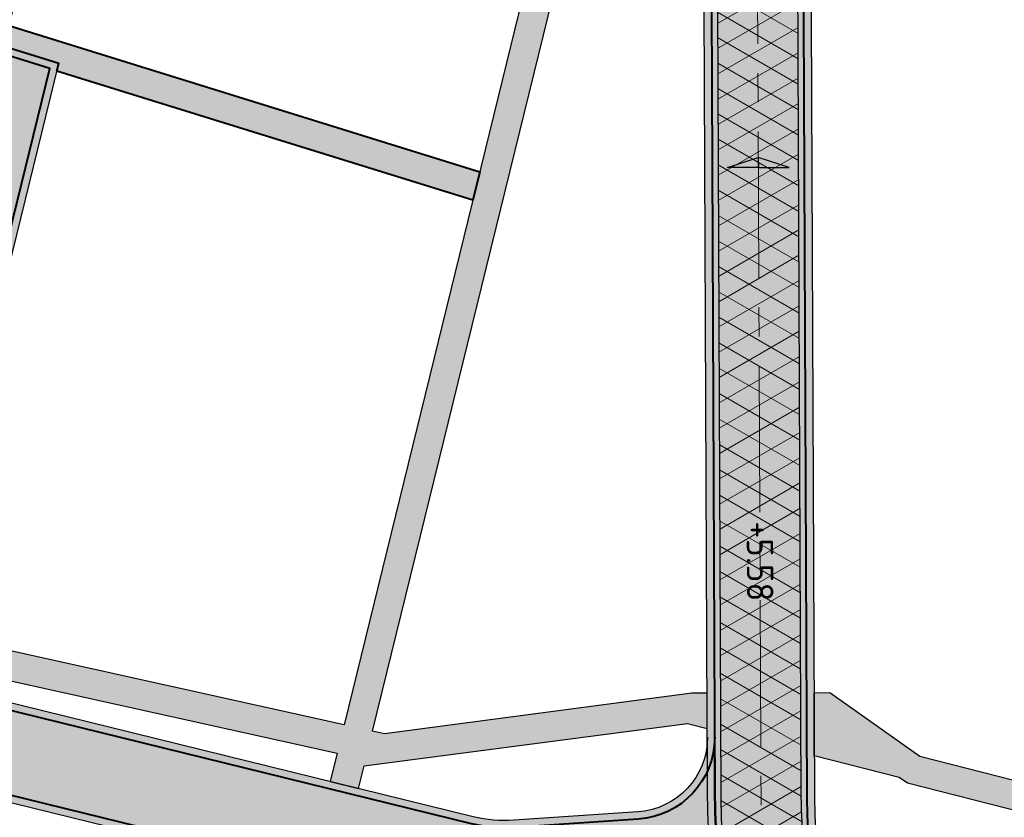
# Model space of a CAD drawing. Header units: metres. Extents: x 207669 to 209690, y 476021 to 477293.
# Tile 33 of 49: x 208615 to 208682, y 477004 to 477058. Entities that reach past the tile are written whole.
import ezdxf

# ---------------------------------------------------------------- set-up
doc = ezdxf.new("R2010")
doc.units = ezdxf.units.M
doc.linetypes.add('AM-AS', pattern=[16, 10, -2, 2, -2])
doc.layers.get('0').update_dxf_attribs({"linetype": 'CONTINUOUS'})
for name, color, linetype, lineweight, true_color in [('N-WE-AM-AS_WEG-G', 7, 'AM-AS', 18, 0xd60000), ('N-WE-VH-FUNDERING_GRANULAAT-G', 7, 'CONTINUOUS', 40, 0x99004c), ('N-WE-VH-FUNDERING_ZANDBED-BREED-G', 7, 'CONTINUOUS', 30, 0xa57c00), ('N-WE-VH-FUNDERING_ZANDBED_BREED-A', 7, 'CONTINUOUS', 40, 0xa57c00), ('N-WE-VH-FUNDERING_ZANDBED_SMAL-A', 7, 'CONTINUOUS', 40, 0xa4de1b), ('N-WE-VH-FUNDERING_ZANDBED_SMAL-G', 7, 'CONTINUOUS', 30, 0x931077), ('N-WE-VH-FUNDERING_ZANDBED_VOETPAD-A', 220, 'CONTINUOUS', 40, 0xff00bf), ('T-WE-AL-HOOGTELABEL_WEG_ASFALT', 7, 'CONTINUOUS', 18, 0x0b05c2)]:
    doc.layers.add(name, color=color, linetype=linetype, lineweight=lineweight, true_color=true_color)
for name, color, linetype, lineweight in [('T-WE-VH-KANTVERHARDING_BOUWWEG-G', 60, 'CONTINUOUS', 25), ('T-WE-VH-VERHARDING_ASFALT_BOUWWEG-100MM-A', 252, 'CONTINUOUS', 18), ('T-WE-VH-VERKANTING-S', 7, 'CONTINUOUS', 25)]:
    doc.layers.add(name, color=color, linetype=linetype, lineweight=lineweight)
doc.styles.add('NLCS-ISO-M200-T18', font='NLCS-ISO.ttf', dxfattribs={"height": 0.36})

# ---------------------------------------------------------------- blocks, each defined once
blk = doc.blocks.new('A$C2E540381')
h = blk.add_hatch(color=256)
h.dxf.hatch_style = 1
h.paths.add_polyline_path([(0, 0), (7.001237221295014, 0), (-2.91038304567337e-11, 1.869999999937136)])
at = {"flags": 128}
blk.add_lwpolyline([(0, 0), (7.001237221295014, 0), (-2.91038304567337e-11, 1.869999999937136)], close=True, dxfattribs=at)

msp = doc.modelspace()

# ---------------------------------------------------------------- hatches: boundary and pattern name
at = {"layer": 'N-WE-VH-FUNDERING_ZANDBED_BREED-A', "transparency": 33554559}
h = msp.add_hatch(color=256, dxfattribs=at)
h.dxf.hatch_style = 1
edge = h.paths.add_edge_path()
edge.add_line((208241.9750321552, 477040.1824859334), (208245.8237401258, 477067.533486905))
edge.add_arc((208259.3603786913, 477065.6286729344), 13.66999999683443, 168.2771260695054, 171.9901901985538, ccw=False)
edge.add_line((208245.9755106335, 477068.4061190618), (208256.889665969, 477121.0028293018))
edge.add_arc((208267.5623113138, 477118.7881868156), 10.89999999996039, 83.0200956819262, 168.277126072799, ccw=False)
edge.add_line((208268.8868925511, 477129.6074051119), (208301.0209906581, 477125.6732739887))
edge.add_arc((208303.0017864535, 477141.8524719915), 16.29999999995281, 263.020095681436, 272.1922448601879)
edge.add_line((208303.6253031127, 477125.5644019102), (208323.1085325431, 477126.3102311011))
edge.add_arc((208327.0753225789, 477022.6861288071), 103.6999999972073, 79.60489942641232, 92.19224486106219, ccw=False)
edge.add_line((208345.7864360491, 477124.684090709), (208385.9372846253, 477117.3185799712))
edge.add_arc((208396.0957772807, 477172.6945226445), 56.29999999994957, 259.6048994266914, 280.4526706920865)
edge.add_line((208406.3099058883, 477117.328815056), (208472.9579505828, 477129.6243627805))
edge.add_arc((208479.9790301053, 477091.5665850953), 38.69999999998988, 83.79289849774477, 100.4526706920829, ccw=False)
edge.add_line((208484.1633737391, 477130.0397090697), (208516.4420448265, 477126.5290752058))
edge.add_arc((208512.2577011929, 477088.0559512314), 38.69999999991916, 68.52347740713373, 83.7928984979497, ccw=False)
edge.add_line((208526.426543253, 477124.0689199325), (208559.4899959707, 477111.0605272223))
edge.add_arc((208570.9495504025, 477140.1872951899), 31.30000000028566, 248.5234774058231, 254.7176447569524)
edge.add_line((208562.6996218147, 477109.9941059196), (208662.1324072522, 477082.8252841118))
edge.add_arc((208659.7865809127, 477074.2400002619), 8.899999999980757, 0.2433118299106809, 74.71764475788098, ccw=False)
edge.add_line((208668.6865006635, 477074.2777948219), (208668.9800311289, 477005.1567999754))
edge.add_arc((208700.329748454, 477005.2899302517), 31.35000000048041, 180.2433118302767, 192.4963701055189)
edge.add_line((208669.7224388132, 476998.5064874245), (208676.3070943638, 476968.7961181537))
edge.add_arc((208667.617937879, 476966.8703560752), 8.899999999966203, -32.01709219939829, 12.496370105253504, ccw=False)
edge.add_line((208675.1641586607, 476962.1518232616), (208653.7455270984, 476928.0862087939))
edge.add_arc((208657.0946910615, 476925.9920261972), 3.949999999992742, 147.9828684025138, 172.6542173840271)
edge.add_line((208653.1771103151, 476926.4970619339), (208652.0004171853, 476917.3694101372))
edge.add_line((208652.0004171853, 476917.3694101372), (208650.872547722, 476917.6148983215))
edge.add_line((208650.872547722, 476917.6148983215), (208650.0316690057, 476911.0921712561))
edge.add_arc((208614.4263148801, 476915.6822428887), 35.89999999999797, 344.68426677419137, 352.6542173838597, ccw=False)
edge.add_line((208649.0513236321, 476906.1996921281), (208648.784278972, 476905.2248173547))
edge.add_arc((208642.0771049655, 476906.8621749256), 6.904138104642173, 346.2812560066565, 425.1013838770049)
edge.add_line((208644.9838431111, 476913.1246022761), (208636.7342816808, 476916.9525641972))
edge.add_arc((208638.8809382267, 476921.5787792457), 5.100000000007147, 245.1077545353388, 352.6542173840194)
edge.add_line((208643.9390804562, 476920.9267077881), (208644.8384038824, 476927.902792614))
edge.add_arc((208655.6489431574, 476926.509149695), 10.90000000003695, 147.9829078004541, 172.6542173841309, ccw=False)
edge.add_line((208646.4069424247, 476932.2880269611), (208667.3954210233, 476965.8543281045))
edge.add_arc((208661.3754021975, 476969.6185509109), 7.099999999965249, 327.9829077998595, 372.4963701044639)
edge.add_line((208668.307201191, 476971.1548330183), (208662.5953778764, 476996.9269297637))
edge.add_arc((208700.3297484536, 477005.2899302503), 38.64999999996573, 180.2433118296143, 192.4963701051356, ccw=False)
edge.add_line((208661.6800969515, 477005.1257999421), (208661.4047594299, 477069.9626930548))
edge.add_arc((208654.3048234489, 477069.9325423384), 7.099999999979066, 0.2433118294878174, 74.71764475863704)
edge.add_line((208656.1762130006, 477076.7814766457), (208560.7491594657, 477102.8557800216))
edge.add_arc((208570.9495504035, 477140.1872951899), 38.70000000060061, 248.5234774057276, 254.7176447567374, ccw=False)
edge.add_line((208556.7807083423, 477104.1743264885), (208523.7172556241, 477117.1827191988))
edge.add_arc((208512.2577011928, 477088.0559512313), 31.2999999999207, 68.52347740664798, 83.79289849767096)
edge.add_line((208515.6419377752, 477119.1724571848), (208483.3632666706, 477122.6830910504))
edge.add_arc((208479.9790300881, 477091.5665850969), 31.29999999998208, 83.79289849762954, 100.4526706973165)
edge.add_line((208474.3004825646, 477122.3471649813), (208407.6524378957, 477110.0516172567))
edge.add_arc((208396.0957772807, 477172.6945226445), 63.69999999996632, 259.6048994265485, 280.45267069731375, ccw=False)
edge.add_line((208384.6020653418, 477110.0400368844), (208344.4512167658, 477117.4055476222))
edge.add_arc((208327.075322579, 477022.6861288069), 96.29999999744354, 79.60489942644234, 92.19224486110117)
edge.add_line((208323.391601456, 477118.9156471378), (208303.9083720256, 477118.1698179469))
edge.add_arc((208303.0017864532, 477141.8524719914), 23.6999999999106, 263.0200956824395, 272.19224486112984, ccw=False)
edge.add_line((208300.1217336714, 477118.328116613), (208271.2269552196, 477121.8656625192))
edge.add_arc((208270.3641545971, 477114.8182817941), 7.099999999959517, 83.02009568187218, 168.277126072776)
edge.add_line((208263.4122479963, 477116.2608470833), (208253.1773396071, 477066.9375147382))
edge.add_arc((208260.1292462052, 477065.4949494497), 7.099999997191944, 168.2771260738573, 171.990190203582)
edge.add_line((208253.0985122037, 477066.4842822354), (208249.2747523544, 477039.3105761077))
edge.add_arc((208236.5006018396, 477041.1080962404), 12.90000000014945, 333.0134099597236, 351.99019020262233, ccw=False)
edge.add_line((208247.9959563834, 477035.2543090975), (208245.8669725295, 477031.0735243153))
edge.add_arc((208250.4116475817, 477028.759236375), 5.100000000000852, 153.0134099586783, 270.7537906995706)
edge.add_line((208250.478741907, 477023.6596777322), (208270.3607634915, 477023.9212632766))
edge.add_arc((208270.5041611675, 477013.0222065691), 10.90000000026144, 80.38126543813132, 90.7537907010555, ccw=False)
edge.add_line((208272.3254545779, 477023.7689684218), (208311.8324407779, 477017.0735736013))
edge.add_arc((208310.0111473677, 477006.3268117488), 10.89999999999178, 60.82544130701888, 80.38126543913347, ccw=False)
edge.add_arc((208314.664659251, 477008.9756539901), 6.89999999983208, 84.51170172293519, 162.4537752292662)
edge.add_line((208308.0856883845, 477011.0558324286), (208306.0620032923, 477004.6555328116))
edge.add_line((208306.0620032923, 477004.6555328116), (208303.1128296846, 477005.5880201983))
edge.add_line((208303.1128296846, 477005.5880201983), (208300.8939163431, 477008.9876274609))
edge.add_line((208300.8939163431, 477008.9876274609), (208271.0324954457, 477014.0483527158))
edge.add_arc((208270.2053943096, 477009.1679425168), 4.949999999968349, 80.38126543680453, 90.75379070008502)
edge.add_line((208270.1402733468, 477014.1175141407), (208240.911711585, 477013.7329572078))
edge.add_line((208240.911711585, 477013.7329572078), (208230.2707394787, 476986.870125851))
edge.add_line((208230.2707394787, 476986.870125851), (208236.71988237, 476935.1364977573))
edge.add_line((208236.71988237, 476935.1364977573), (208233.545691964, 476934.7407067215))
edge.add_line((208233.545691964, 476934.7407067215), (208235.013786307, 476922.9667892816))
edge.add_arc((208240.07459609, 476923.5978236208), 5.099999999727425, 187.1075491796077, 227.9120102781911)
edge.add_line((208236.6562136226, 476919.8130301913), (208236.0784737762, 476920.334830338))
edge.add_arc((208231.4536420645, 476915.2141925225), 6.899999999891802, 47.9124431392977, 119.0235292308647)
edge.add_line((208228.1059776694, 476921.2476942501), (208223.462697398, 476918.6713886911))
edge.add_line((208223.462697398, 476918.6713886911), (208220.9835072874, 476923.1418432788))
edge.add_line((208220.9835072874, 476923.1418432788), (208224.159716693, 476923.5378860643))
edge.add_line((208224.159716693, 476923.5378860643), (208216.1485905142, 476987.7860310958))
edge.add_line((208216.1485905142, 476987.7860310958), (208218.1332218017, 476988.0334955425))
edge.add_line((208218.1332218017, 476988.0334955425), (208226.8722757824, 477010.0622321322))
edge.add_arc((208223.2471205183, 477011.5003730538), 3.899999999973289, 338.3612011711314, 450.7537906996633)
edge.add_line((208223.195813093, 477015.4000355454), (208214.7347579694, 477015.2887143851))
edge.add_line((208214.7347579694, 477015.2887143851), (208214.9448896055, 477013.6034871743))
edge.add_line((208214.9448896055, 477013.6034871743), (208144.0328260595, 477006.6798350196))
edge.add_line((208144.0328260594, 477006.6798350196), (208147.3023794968, 476980.4584600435))
edge.add_line((208147.3023794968, 476980.4584600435), (208120.0993705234, 476965.3649788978))
edge.add_arc((208121.8459780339, 476962.2170649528), 3.600000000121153, 119.0235292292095, 143.6478475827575)
edge.add_line((208118.9465773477, 476964.3509524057), (208125.8960127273, 476951.8259721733))
edge.add_line((208125.8960127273, 476951.8259721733), (208131.8078459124, 476929.2730775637))
edge.add_line((208131.8078459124, 476929.2730775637), (208156.8072840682, 476884.2165439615))
edge.add_arc((208156.226054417, 476889.2833153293), 5.100000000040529, 276.5440236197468, 292.7367420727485)
edge.add_line((208158.1971919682, 476884.5796341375), (208172.2290204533, 476890.4598506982))
edge.add_line((208172.2290204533, 476890.4598506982), (208176.3876962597, 476892.5520118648))
edge.add_arc((208179.7353606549, 476886.518510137), 6.90000000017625, 119.0235292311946, 209.0235292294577)
edge.add_line((208173.701858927, 476883.1708457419), (208175.9469894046, 476879.1244429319))
edge.add_arc((208171.4874446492, 476876.6500822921), 5.10000000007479, 29.02352922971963, 112.73674207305)
edge.add_line((208169.5163070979, 476881.3537634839), (208151.2823648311, 476873.7125975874))
edge.add_arc((208163.3990633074, 476844.798792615), 31.34999999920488, 112.736742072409, 119.0336792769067)
edge.add_line((208148.1841668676, 476872.2091816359), (208147.5467331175, 476871.8553563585))
edge.add_arc((208148.5659127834, 476870.0192537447), 2.099999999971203, 119.0336792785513, 209.0341220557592)
edge.add_line((208146.7298180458, 476869.0000598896), (208149.0977255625, 476864.7342349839))
edge.add_line((208149.0977255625, 476864.7342349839), (208143.7969218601, 476861.9210094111))
edge.add_line((208143.7969218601, 476861.9210094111), (208140.9984681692, 476866.9624704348))
edge.add_arc((208140.036704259, 476866.4286069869), 1.099999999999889, 29.03412205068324, 119.0336792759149)
edge.add_line((208139.5028482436, 476867.3903750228), (208138.1913531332, 476866.6623932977))
edge.add_line((208138.1913531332, 476866.6623932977), (208133.9933035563, 476874.2253873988))
edge.add_line((208133.9933035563, 476874.2253873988), (208136.865735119, 476875.8198101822))
edge.add_arc((208135.807804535, 476875.518508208), 1.100000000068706, 15.89712057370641, 29.03367929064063)
edge.add_line((208136.7695725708, 476876.0523642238), (208134.2495170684, 476880.5923689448))
edge.add_line((208134.2495170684, 476880.5923689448), (208138.8834903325, 476883.164584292))
edge.add_line((208138.8834903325, 476883.164584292), (208141.4015109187, 476878.6282455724))
edge.add_arc((208142.3632789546, 476879.1621015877), 1.100000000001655, 209.0336792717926, 222.3946059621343)
edge.add_line((208141.550908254, 476878.4204454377), (208145.1115993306, 476880.3969057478))
edge.add_arc((208140.584110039, 476882.7446367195), 5.100000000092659, 332.5909890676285, 389.0235292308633)
edge.add_line((208145.0436547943, 476885.2189973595), (208123.3056370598, 476924.3974669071))
edge.add_arc((208132.8368209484, 476929.6858063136), 10.89999999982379, 194.688571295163, 209.0235292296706, ccw=False)
edge.add_line((208122.2930509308, 476926.921947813), (208116.891581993, 476947.5278674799))
edge.add_arc((208111.9582584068, 476946.2346859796), 5.099999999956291, 14.68857129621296, 29.02352922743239)
edge.add_line((208116.4178031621, 476948.7090466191), (208111.7465460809, 476957.1280618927))
edge.add_arc((208121.2777299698, 476962.4164012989), 10.89999999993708, 119.0235292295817, 209.0235292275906, ccw=False)
edge.add_line((208115.9893905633, 476971.9475851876), (208135.975976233, 476983.037062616))
edge.add_arc((208133.5016155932, 476987.4966073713), 5.100000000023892, 299.0235292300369, 373.7005849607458)
edge.add_line((208138.4565037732, 476988.7045325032), (208134.9854861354, 477002.9425873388))
edge.add_arc((208145.5753451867, 477005.5242312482), 10.90000000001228, 95.57654574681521, 193.7005849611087, ccw=False)
edge.add_line((208144.5161323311, 477016.3726444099), (208213.8136298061, 477023.1386846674))
edge.add_arc((208214.8728426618, 477012.2902715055), 10.90000000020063, 90.75379069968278, 95.57654574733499, ccw=False)
edge.add_line((208214.7294449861, 477023.1893282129), (208230.7079117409, 477023.399555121))
edge.add_arc((208230.6408174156, 477028.4991137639), 5.100000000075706, 270.7537906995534, 333.0134099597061)
edge.add_line((208235.1854924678, 477026.1848258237), (208241.4248524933, 477038.4373478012))
edge.add_arc((208236.4791767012, 477040.9558376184), 5.54999999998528, 333.0134099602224, 351.9901902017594)
h = msp.add_hatch(color=256, dxfattribs=at)
h.dxf.hatch_style = 1
edge = h.paths.add_edge_path()
edge.add_arc((208565.4997262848, 477096.2707904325), 5.100000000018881, 74.71764475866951, 162.7451414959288, ccw=False)
edge.add_line((208566.84396385, 477101.1904474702), (208560.7491594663, 477102.8557800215))
edge.add_arc((208570.9495504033, 477140.1872951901), 38.70000000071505, 248.523477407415, 254.7176447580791, ccw=False)
edge.add_line((208556.7807083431, 477104.1743264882), (208551.3653928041, 477106.3049131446))
edge.add_arc((208549.4981810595, 477101.5590180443), 5.100000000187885, -17.254858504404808, 68.52347740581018, ccw=False)
edge.add_line((208554.3686545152, 477100.0462430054), (208535.415611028, 477039.0257390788))
edge.add_arc((208545.825054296, 477035.7925532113), 10.90000000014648, 162.7451414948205, 252.7451414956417)
edge.add_line((208542.5918684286, 477025.3831099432), (208589.7432329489, 477010.7378381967))
edge.add_line((208589.7432329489, 477010.7378381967), (208612.7541966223, 477005.0865571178))
edge.add_line((208612.7541966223, 477005.0865571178), (208644.0982036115, 476997.3887572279))
edge.add_arc((208647.8427079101, 477012.6356811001), 15.70000000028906, 256.2017699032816, 273.846495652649)
edge.add_line((208648.8959203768, 476996.971047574), (208658.0116441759, 476997.5839437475))
edge.add_arc((208658.3537705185, 476992.4954322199), 5.100000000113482, 12.49637010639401, 93.84649565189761, ccw=False)
edge.add_line((208663.3329500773, 476993.5989588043), (208662.5953778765, 476996.9269297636))
edge.add_arc((208700.3297484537, 477005.2899302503), 38.65000000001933, 180.243311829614, 192.4963701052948, ccw=False)
edge.add_line((208661.6800969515, 477005.1257999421), (208661.6626484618, 477009.2345965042))
edge.add_arc((208656.5626944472, 477009.2129389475), 5.1000000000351, -86.15350434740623, 0.24331182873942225, ccw=False)
edge.add_line((208656.9048207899, 477004.1244274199), (208648.4531686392, 477003.556180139))
edge.add_arc((208647.8427079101, 477012.6356810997), 9.099999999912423, 256.2017699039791, 273.84649565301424, ccw=False)
edge.add_line((208645.6723264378, 477003.7982921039), (208610.0534214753, 477012.5459676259))
edge.add_arc((208610.7928155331, 477015.5564985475), 3.100000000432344, 201.0138862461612, 256.2011354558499, ccw=False)
edge.add_line((208607.8989855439, 477014.4448565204), (208600.466493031, 477016.0919399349))
edge.add_arc((208598.2848278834, 477018.2942880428), 3.100000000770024, 282.64842760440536, 314.72969115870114, ccw=False)
edge.add_line((208598.9636287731, 477015.2695187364), (208592.3161090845, 477016.902088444))
edge.add_line((208592.3161090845, 477016.902088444), (208545.3284042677, 477031.4965272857))
edge.add_arc((208546.8263481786, 477036.3192510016), 5.049999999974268, 162.7451414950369, 252.74514149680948, ccw=False)
edge.add_line((208542.0036244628, 477037.8171949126), (208560.6292528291, 477097.7835654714))
h = msp.add_hatch(color=256, dxfattribs=at)
h.dxf.hatch_style = 1
h.paths.add_polyline_path([(208610.7105304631, 477055.8917184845), (208607.3654674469, 477042.2712454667), (208601.388963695, 477017.9360356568), (208607.8343051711, 477016.5077106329), (208617.3435814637, 477055.2277120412), (208611.0283649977, 477057.1892260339)])
at = {"layer": 'N-WE-VH-FUNDERING_ZANDBED_SMAL-A', "transparency": 33554559}
h = msp.add_hatch(color=256, dxfattribs=at)
h.dxf.hatch_style = 1
h.paths.add_polyline_path([(208636.8401934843, 477010.0798376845), (208595.6397399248, 477019.2100969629), (208544.4983399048, 477035.0946786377), (208563.7237778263, 477096.9921734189), (208620.5459681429, 477079.3431312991), (208620.8425906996, 477080.2981260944), (208651.7291107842, 477070.704735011)], flags=16)
edge = h.paths.add_edge_path()
edge.add_line((208661.64990874, 477012.234565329), (208660.5998761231, 477012.2301086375))
edge.add_line((208660.5998761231, 477012.2301086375), (208639.604194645, 477009.4673190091))
edge.add_line((208639.604194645, 477009.4673190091), (208638.7933272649, 477009.6470119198))
edge.add_line((208638.7933272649, 477009.6470119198), (208655.3372339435, 477077.0107176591))
edge.add_line((208655.3372339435, 477077.0107176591), (208653.4073092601, 477077.5380465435))
edge.add_line((208653.4073092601, 477077.5380465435), (208652.2069870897, 477072.6505582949))
edge.add_line((208652.2069870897, 477072.6505582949), (208619.5258462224, 477082.8013607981))
edge.add_line((208619.5258462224, 477082.8013607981), (208619.2292236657, 477081.8463660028))
edge.add_line((208619.2292236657, 477081.8463660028), (208613.1044703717, 477083.7487219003))
edge.add_line((208613.1044703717, 477083.7487219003), (208614.4809499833, 477088.1803837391))
edge.add_line((208614.4809499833, 477088.1803837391), (208612.5476013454, 477088.6984229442))
edge.add_line((208612.5476013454, 477088.6984229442), (208611.1944807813, 477084.3419670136))
edge.add_line((208611.1944807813, 477084.3419670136), (208561.7134097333, 477099.7108484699))
edge.add_arc((208565.4663056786, 477096.3317550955), 5.050000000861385, 138.0002471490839, 161.4536306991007)
edge.add_line((208560.6785695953, 477097.9380188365), (208561.8137882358, 477097.5854185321))
edge.add_line((208561.8137882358, 477097.5854185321), (208543.0748743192, 477037.2543180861))
edge.add_line((208543.0748743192, 477037.2543180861), (208541.782811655, 477036.5746709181))
edge.add_arc((208546.8263481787, 477036.3192510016), 5.04999999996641, 177.100845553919, 232.3584811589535)
edge.add_line((208543.7422165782, 477032.3204221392), (208544.8357343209, 477032.8956312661))
edge.add_line((208544.8357343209, 477032.8956312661), (208595.125874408, 477017.2754519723))
edge.add_line((208595.125874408, 477017.2754519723), (208636.3630631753, 477008.137051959))
edge.add_line((208636.3630631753, 477008.137051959), (208635.8876640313, 477006.2013152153))
edge.add_line((208635.8876640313, 477006.2013152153), (208637.8299473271, 477005.7243082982))
edge.add_line((208637.8299473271, 477005.7243082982), (208638.2086817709, 477007.2664443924))
edge.add_line((208638.2086817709, 477007.2664443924), (208660.2985318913, 477010.1732139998))
edge.add_line((208660.2985318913, 477010.1732139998), (208661.6601373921, 477009.825906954))
edge.add_line((208661.6601373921, 477009.825906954), (208661.64990874, 477012.234565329))
h = msp.add_hatch(color=256, dxfattribs=at)
h.dxf.hatch_style = 1
h.paths.add_polyline_path([(208698.3912657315, 476996.6899687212), (208696.9862517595, 476997.0483480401), (208697.8265894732, 477000.3428635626), (208675.3311229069, 477006.0808207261), (208674.7589222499, 477006.4847774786), (208668.9681191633, 477007.9618475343), (208668.9498429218, 477012.2655643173), (208670.0318111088, 477012.2701565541), (208676.1830700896, 477007.9275495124), (208699.7259197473, 477001.9224345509)])
at = {"layer": 'N-WE-VH-FUNDERING_ZANDBED_VOETPAD-A', "transparency": 33554559}
h = msp.add_hatch(color=256, dxfattribs=at)
h.dxf.hatch_style = 1
h.paths.add_polyline_path([(208567.8957123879, 477027.8274260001), (208565.9857227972, 477028.4206711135), (208585.2111607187, 477090.3181658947), (208587.1211503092, 477089.7249207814), (208580.4471427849, 477068.2375378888), (208611.9619710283, 477058.4489935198), (208618.6359785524, 477079.9363764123), (208620.5459681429, 477079.3431312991), (208613.8719606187, 477057.8557484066), (208646.114064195, 477047.8413114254), (208645.6361878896, 477045.8954881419), (208617.2193336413, 477054.7217980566), (208617.3435814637, 477055.2277120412), (208611.0283649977, 477057.1892260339), (208610.8257366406, 477056.3620288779), (208607.1930126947, 477057.4904339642), (208607.4451418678, 477058.3021795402), (208579.1963958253, 477067.0762747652), (208574.1419474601, 477050.8031634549), (208602.3906935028, 477042.0290682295), (208602.6428226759, 477042.8408138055), (208607.1607193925, 477041.437549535), (208606.6039934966, 477039.1706654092), (208574.5146916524, 477049.1376419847)])
at = {"layer": 'T-WE-VH-VERHARDING_ASFALT_BOUWWEG-100MM-A'}
h = msp.add_hatch(dxfattribs=at)
h.set_pattern_fill('AVH-ASFALT', color=256, scale=1.5, angle=270, pattern_type=2)
h.set_pattern_definition([(329.9999999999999, (207991.0131754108, 476552.5954628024), (0.7500000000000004, 1.299038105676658), []), (29.99999999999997, (207991.0131754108, 476552.5954628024), (-0.7499999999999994, 1.299038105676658), [])])
edge = h.paths.add_edge_path()
edge.add_line((208598.0668640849, 476553.2350907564), (208597.3597609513, 476558.6895641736))
edge.add_arc((208596.3347866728, 476566.6236317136), 7.999999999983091, 167.5645903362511, 277.36107089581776, ccw=False)
edge.add_line((208588.5224716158, 476568.3463427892), (208663.4988565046, 476908.3564285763))
edge.add_arc((208653.7334626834, 476910.5098174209), 9.999999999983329, 347.56459033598, 362.5645903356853)
edge.add_line((208663.7234468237, 476910.9572734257), (208662.2903712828, 476942.9523785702))
edge.add_arc((208670.2823585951, 476943.3103433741), 8.000000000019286, 147.9829078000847, 182.564590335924, ccw=False)
edge.add_line((208663.4992387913, 476947.5517211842), (208673.5813185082, 476963.6757161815))
edge.add_arc((208665.1024187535, 476968.977438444), 9.999999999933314, 327.9829078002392, 372.496370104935)
edge.add_line((208674.8655159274, 476971.1412160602), (208668.8437600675, 476998.3117474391))
edge.add_arc((208700.3297484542, 477005.2899302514), 32.25000000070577, 180.2433118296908, 192.4963701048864, ccw=False)
edge.add_line((208668.080039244, 477005.1529780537), (208667.7931844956, 477072.7019650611))
edge.add_arc((208657.7932746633, 477072.6594992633), 9.999999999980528, 0.2433118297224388, 74.71764475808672)
edge.add_line((208660.4290345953, 477082.3058856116), (208562.4492246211, 477109.0776992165))
edge.add_arc((208570.9495504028, 477140.1872951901), 32.2500000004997, 248.523477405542, 254.717644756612, ccw=False)
edge.add_line((208559.1421820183, 477110.1764879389), (208526.0787293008, 477123.1848806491))
edge.add_arc((208512.2577011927, 477088.0559512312), 37.75000000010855, 68.52347740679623, 83.79289849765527)
edge.add_line((208516.3393283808, 477125.5846445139), (208484.0606572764, 477129.0952783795))
edge.add_arc((208479.9790300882, 477091.5665850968), 37.75000000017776, 83.79289849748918, 100.4526706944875)
edge.add_line((208473.1303026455, 477128.6901279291), (208406.483101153, 477116.394735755))
edge.add_arc((208396.0941313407, 477172.6942189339), 57.24999999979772, 259.3435220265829, 280.4552038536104, ccw=False)
edge.add_line((208385.507451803, 477116.4315784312), (208345.6150227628, 477123.7496831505))
edge.add_arc((208327.0753225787, 477022.6861288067), 102.7499999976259, 79.60489942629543, 92.19224486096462)
edge.add_line((208323.1448724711, 477125.3609264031), (208303.6616430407, 477124.6150972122))
edge.add_arc((208303.0017864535, 477141.8524719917), 17.25000000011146, 263.0200956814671, 272.19224486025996, ccw=False)
edge.add_line((208300.9055455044, 477124.7303145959), (208268.7673296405, 477128.6649498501))
edge.add_arc((208267.5521174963, 477118.7390615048), 9.999999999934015, 83.02009568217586, 168.2771260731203)
edge.add_line((208257.7606997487, 477120.7708436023), (208246.8566065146, 477068.2226239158))
edge.add_arc((208259.3406641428, 477065.6321017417), 12.74999999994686, 168.2771260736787, 171.9901902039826)
edge.add_line((208246.715050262, 477067.4087204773), (208243.1391454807, 477041.9964065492))
edge.add_arc((208235.2171916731, 477043.1111477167), 8.000000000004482, 271.25365755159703, 351.9901902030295, ccw=False)
edge.add_line((208235.3922213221, 477035.113062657), (208066.2421497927, 477031.4113918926))
edge.add_line((208066.2421497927, 477031.4113918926), (208044.2191598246, 477036.8636800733))
edge.add_line((208044.2191598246, 477036.8636800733), (208042.2847942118, 477039.1593672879))
edge.add_line((208042.2847942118, 477039.1593672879), (208002.0779595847, 477042.5937447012))
edge.add_arc((208002.7588222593, 477050.5647186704), 8.000000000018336, 176.3700886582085, 265.117774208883, ccw=False)
edge.add_arc((207951.3573135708, 477053.8338357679), 43.50536122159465, 355.63556999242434, 356.3592230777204, ccw=False)
edge.add_line((207994.7365174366, 477050.5230764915), (207994.4212927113, 477046.3957993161))
edge.add_arc((207950.9279627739, 477049.7176438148), 43.61999999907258, 336.77510252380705, 355.63245947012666, ccw=False)
edge.add_arc((207998.3648879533, 477029.3617471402), 8.00000000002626, 85.11777420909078, 156.7751025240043, ccw=False)
edge.add_line((207999.0457506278, 477037.3327211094), (208046.0630700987, 477033.3166073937))
edge.add_line((208046.0630700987, 477033.3166073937), (208066.4740170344, 477028.2634168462))
edge.add_line((208066.4740170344, 477028.2634168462), (208068.8725253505, 477025.9676380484))
edge.add_line((208068.8725253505, 477025.9676380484), (208238.4872344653, 477029.6794769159))
edge.add_arc((208238.2684474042, 477039.6770832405), 10.00000000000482, 271.253657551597, 351.9901902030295)
edge.add_line((208248.1708896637, 477038.2836567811), (208252.1613935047, 477066.6423359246))
edge.add_arc((208259.3406641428, 477065.6321017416), 7.249999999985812, 168.2771260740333, 171.9901902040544, ccw=False)
edge.add_line((208252.2418862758, 477067.1051437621), (208262.4914142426, 477116.4989297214))
edge.add_arc((208270.3245484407, 477114.8735040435), 8.00000000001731, 83.02009568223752, 168.2771260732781, ccw=False)
edge.add_line((208271.2967181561, 477122.8142147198), (208300.237178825, 477119.2710760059))
edge.add_arc((208303.0017864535, 477141.8524719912), 22.74999999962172, 263.0200956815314, 272.19224486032)
edge.add_line((208303.8720320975, 477119.1191226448), (208323.355261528, 477119.8649518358))
edge.add_arc((208327.0753225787, 477022.6861288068), 97.24999999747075, 79.60489942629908, 92.19224486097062, ccw=False)
edge.add_line((208344.6226300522, 477118.3399551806), (208384.5030026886, 477111.0240621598))
edge.add_arc((208396.0941313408, 477172.6942189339), 62.74999999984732, 259.355239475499, 280.4552038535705)
edge.add_line((208407.4811681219, 477110.9860517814), (208474.128130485, 477123.2813998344))
edge.add_arc((208479.9790300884, 477091.5665850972), 32.24999999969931, 83.79289849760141, 100.45267069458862, ccw=False)
edge.add_line((208483.4659831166, 477123.6275217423), (208515.744654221, 477120.1168878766))
edge.add_arc((208512.257701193, 477088.0559512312), 32.25000000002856, 68.52347740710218, 83.79289849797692, ccw=False)
edge.add_line((208524.0650695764, 477118.0667584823), (208557.128522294, 477105.0583657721))
edge.add_arc((208570.949550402, 477140.1872951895), 37.74999999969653, 248.5234774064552, 254.7176447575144)
edge.add_line((208560.9995566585, 477103.772186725), (208656.4132110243, 477077.7015445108))
edge.add_arc((208654.3046030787, 477069.9844354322), 8.000000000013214, 0.24331182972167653, 74.71764475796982, ccw=False)
edge.add_line((208662.3045309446, 477070.0184080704), (208662.5800888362, 477005.1296218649))
edge.add_arc((208700.3297484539, 477005.2899302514), 37.7500000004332, 180.2433118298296, 192.4963701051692)
edge.add_line((208663.4740566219, 476997.1216697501), (208669.1858799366, 476971.3495730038))
edge.add_arc((208661.3754021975, 476969.6185509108), 8.000000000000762, -32.01709219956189, 12.496370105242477, ccw=False)
edge.add_line((208668.1585220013, 476965.3771731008), (208658.2582133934, 476949.5438796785))
edge.add_arc((208666.7371131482, 476944.242157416), 10.00000000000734, 147.9829078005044, 182.5645903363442)
edge.add_line((208656.7471290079, 476943.794701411), (208658.2083375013, 476911.1714948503))
edge.add_arc((208650.2163501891, 476910.8135300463), 7.999999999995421, -12.43540966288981, 2.564590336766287, ccw=False)
edge.add_line((208658.0286652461, 476909.0908189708), (208582.0786928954, 476564.6656155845))
edge.add_arc((208591.8440867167, 476562.51222674), 9.99999999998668, 167.5645903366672, 277.3976724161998)
edge.add_arc((210001.0809775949, 465708.5369687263), 10935.07777570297, 97.37159738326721, 97.39767241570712, ccw=False)

# ---------------------------------------------------------------- linework, layer by layer
at = {"layer": 'N-WE-AM-AS_WEG-G', "flags": 128}
msp.add_lwpolyline([(208964.3282578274, 476509.738773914), (208959.1464562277, 476511.4625616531, 0.06554346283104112), (208939.9207769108, 476515.1649540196), (208893.520954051, 476517.9218685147, -0.04228755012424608), (208880.9881707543, 476519.7375230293), (208800.9524506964, 476538.3420076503), (208708.9913530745, 476559.3467494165, 0.08735770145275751), (208648.3807954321, 476562.3970501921, 0.001256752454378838), (208593.8356861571, 476555.459902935, -0.5196107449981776), (208584.994102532, 476565.1161256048), (208660.7921107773, 476908.8521876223, 0.06554346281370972), (208660.9717830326, 476910.9328635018), (208659.5048212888, 476943.6845181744, -0.1520467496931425), (208660.7136887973, 476948.2838607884), (208671.0868921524, 476964.873441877, 0.1967063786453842), (208672.1142500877, 476970.8458417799), (208666.1589083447, 476997.7167085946, -0.05351505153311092), (208665.3300640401, 477005.1412999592), (208665.0456300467, 477072.1202439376, 0.3368982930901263), (208659.1543101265, 477079.8033803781), (208561.7243906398, 477106.4249429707, -0.02703373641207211), (208558.1353521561, 477107.6174268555), (208525.0718994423, 477120.6258195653, 0.06672417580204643), (208516.0419913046, 477122.8507661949), (208483.7633201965, 477126.3614000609, 0.07282027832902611), (208473.6292165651, 477125.9857638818), (208406.9820150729, 477113.6903717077, -0.09235186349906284), (208385.0051580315, 477113.7278329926), (208345.1188264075, 477121.0448191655, 0.05497794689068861), (208323.2500669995, 477122.6129391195), (208303.7668375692, 477121.8671099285, -0.04004243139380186), (208300.5713621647, 477122.0006953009), (208269.1183795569, 477125.8514384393, 0.3901704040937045), (208260.3130756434, 477119.5361534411), (208249.5492463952, 477067.663883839, 0.01620271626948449), (208249.4382218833, 477067.025528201), (208245.5365606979, 477039.2982130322, -0.3676139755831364), (208237.7896365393, 477032.41486914), (208070.7154982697, 477028.7586279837), (208038.5719050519, 477036.7164999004), (208001.0577792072, 477039.9208721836)], format="xyb", dxfattribs=at)
at = {"layer": 'N-WE-VH-FUNDERING_GRANULAAT-G', "flags": 128}
for points in [[(208669.2342839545, 476998.3982985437, -0.05351505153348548), (208668.4800356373, 477005.1546766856), (208668.1865051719, 477074.275671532, 0.3368982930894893), (208662.0006192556, 477082.3429647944), (208562.5678338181, 477109.5117866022, -0.02703373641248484), (208559.3069359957, 477110.5952433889), (208526.2434832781, 477123.6036360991, 0.06672417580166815), (208516.3879835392, 477126.0320064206), (208484.1093124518, 477129.5426402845, 0.07282027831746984), (208473.0486622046, 477129.1326602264)], [(208474.2097709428, 477122.8388675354, -0.0728202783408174), (208483.4173279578, 477123.1801598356), (208515.6959990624, 477119.6695259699, -0.06672417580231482), (208523.900315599, 477117.6480030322), (208556.9637683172, 477104.6396103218, 0.02703373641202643), (208560.8809474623, 477103.338099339), (208656.3080009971, 477077.2637959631, -0.336898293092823), (208661.9047549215, 477069.9648163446), (208662.1800924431, 477005.127923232, 0.0535150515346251), (208663.0835327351, 476997.0351186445)]]:
    msp.add_lwpolyline(points, format="xyb", dxfattribs=at)
for points in [[(208592.1822057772, 477016.420115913), (208545.1800929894, 477031.0190298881, -0.4142135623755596), (208541.5261270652, 477037.965506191), (208560.1660845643, 477097.9780102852, -0.4041657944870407), (208566.9291524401, 477101.6854995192), (208560.8809474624, 477103.338099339, -0.02703373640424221), (208556.9637683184, 477104.6396103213), (208551.5484527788, 477106.7701969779, -0.3927936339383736), (208554.8461519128, 477099.8979317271), (208535.8931084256, 477038.8774278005, 0.414213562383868), (208542.7401797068, 477025.8606073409), (208589.8771362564, 477011.2198107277), (208644.2174553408, 476997.8743280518, 0.0771421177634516), (208648.8623785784, 476997.4699212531), (208657.9781023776, 476998.0828174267, -0.3706560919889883), (208663.821104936, 476993.7071476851), (208663.0835327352, 476997.0351186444, -0.05351505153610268), (208662.1800924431, 477005.1279232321), (208662.1626439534, 477009.2367197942, -0.3959119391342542), (208656.9383625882, 477003.6255537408), (208648.4867104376, 477003.0573064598, -0.07714211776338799), (208645.5530747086, 477003.31272128)], [(208607.8510382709, 477042.1519937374), (208601.7809378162, 477017.4356755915, -0.2937914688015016), (208598.9539943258, 477014.7570269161), (208609.934203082, 477012.0603886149, -0.4142135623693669), (208607.2967056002, 477016.415110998), (208616.7457447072, 477054.8898378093), (208611.3880266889, 477056.5539516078), (208607.8510382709, 477042.1519937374)]]:
    msp.add_lwpolyline(points, format="xyb", close=True, dxfattribs=at)
at = {"layer": 'N-WE-VH-FUNDERING_ZANDBED-BREED-G', "flags": 128}
for points in [[(208472.9579505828, 477129.6243627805, -0.07282027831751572), (208484.1633737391, 477130.0397090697), (208516.4420448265, 477126.5290752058, -0.06672417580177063), (208526.426543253, 477124.0689199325), (208559.4899959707, 477111.0605272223, 0.02703373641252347), (208562.6996218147, 477109.9941059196), (208662.1324072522, 477082.8252841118, -0.3368982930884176), (208668.6865006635, 477074.2777948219), (208668.9800311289, 477005.1567999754, 0.053515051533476), (208669.7224388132, 476998.5064874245)], [(208662.5953778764, 476996.9269297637, -0.05351505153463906), (208661.6800969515, 477005.1257999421), (208661.4047594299, 477069.9626930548, 0.3368982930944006), (208656.1762130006, 477076.7814766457), (208560.7491594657, 477102.8557800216, -0.02703373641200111), (208556.7807083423, 477104.1743264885), (208523.7172556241, 477117.1827191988, 0.06672417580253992), (208515.6419377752, 477119.1724571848), (208483.3632666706, 477122.6830910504, 0.0728202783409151), (208474.3004825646, 477122.3471649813)], [(208662.5953778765, 476996.9269297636, -0.05351505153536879), (208661.6800969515, 477005.1257999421), (208661.6626484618, 477009.2345965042, -0.3959119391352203), (208656.9048207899, 477004.1244274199), (208648.4531686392, 477003.556180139, -0.07714211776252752), (208645.6723264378, 477003.7982921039), (208610.0534214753, 477012.5459676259, -0.2455645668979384), (208607.8989855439, 477014.4448565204), (208600.466493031, 477016.0919399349, -0.1409024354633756), (208598.9636287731, 477015.2695187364), (208592.3161090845, 477016.902088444), (208545.3284042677, 477031.4965272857, -0.4142135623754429), (208542.0036244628, 477037.8171949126), (208560.6292528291, 477097.7835654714, -0.4041657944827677), (208566.84396385, 477101.1904474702), (208560.7491594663, 477102.8557800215, -0.02703373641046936), (208556.7807083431, 477104.1743264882), (208551.3653928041, 477106.3049131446, -0.3927936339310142), (208554.3686545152, 477100.0462430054), (208535.415611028, 477039.0257390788, 0.4142135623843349), (208542.5918684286, 477025.3831099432), (208589.7432329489, 477010.7378381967), (208612.7541966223, 477005.0865571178), (208644.0982036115, 476997.3887572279, 0.07714211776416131)]]:
    msp.add_lwpolyline(points, format="xyb", dxfattribs=at)
msp.add_lwpolyline([(208610.7105304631, 477055.8917184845), (208607.3654674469, 477042.2712454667), (208601.388963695, 477017.9360356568), (208607.8343051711, 477016.5077106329), (208617.3435814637, 477055.2277120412), (208611.0283649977, 477057.1892260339)], close=True, dxfattribs=at)
at = {"layer": 'N-WE-VH-FUNDERING_ZANDBED_SMAL-G', "flags": 128}
for points in [[(208636.8401934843, 477010.0798376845), (208595.6397399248, 477019.2100969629), (208544.4983399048, 477035.0946786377), (208563.7237778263, 477096.9921734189), (208620.5459681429, 477079.3431312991), (208620.8425906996, 477080.2981260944), (208651.7291107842, 477070.704735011)], [(208698.3912657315, 476996.6899687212), (208696.9862517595, 476997.0483480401), (208697.8265894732, 477000.3428635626), (208675.3311229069, 477006.0808207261), (208674.7589222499, 477006.4847774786), (208668.9681191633, 477007.9618475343), (208668.9498429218, 477012.2655643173), (208670.0318111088, 477012.2701565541), (208676.1830700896, 477007.9275495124), (208699.7259197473, 477001.9224345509)]]:
    msp.add_lwpolyline(points, close=True, dxfattribs=at)
msp.add_lwpolyline([(208595.125874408, 477017.2754519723), (208636.3630631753, 477008.137051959), (208635.8876640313, 477006.2013152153), (208637.8299473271, 477005.7243082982), (208638.2086817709, 477007.2664443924), (208660.2985318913, 477010.1732139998), (208661.6601373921, 477009.825906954), (208661.64990874, 477012.234565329), (208660.5998761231, 477012.2301086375), (208639.604194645, 477009.4673190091), (208638.7933272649, 477009.6470119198), (208655.3372339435, 477077.0107176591), (208653.4073092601, 477077.5380465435), (208652.2069870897, 477072.6505582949), (208619.5258462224, 477082.8013607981), (208619.2292236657, 477081.8463660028), (208613.1044703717, 477083.7487219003)], dxfattribs=at)
at = {"layer": 'N-WE-VH-FUNDERING_ZANDBED_VOETPAD-A', "flags": 128}
msp.add_lwpolyline([(208567.8957123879, 477027.8274260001), (208565.9857227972, 477028.4206711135), (208585.2111607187, 477090.3181658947), (208587.1211503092, 477089.7249207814), (208580.4471427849, 477068.2375378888), (208611.9619710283, 477058.4489935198), (208618.6359785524, 477079.9363764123), (208620.5459681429, 477079.3431312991), (208613.8719606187, 477057.8557484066), (208646.114064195, 477047.8413114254), (208645.6361878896, 477045.8954881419), (208617.2193336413, 477054.7217980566), (208617.3435814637, 477055.2277120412), (208611.0283649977, 477057.1892260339), (208610.8257366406, 477056.3620288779), (208607.1930126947, 477057.4904339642), (208607.4451418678, 477058.3021795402), (208579.1963958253, 477067.0762747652), (208574.1419474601, 477050.8031634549), (208602.3906935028, 477042.0290682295), (208602.6428226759, 477042.8408138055), (208607.1607193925, 477041.437549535), (208606.6039934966, 477039.1706654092), (208574.5146916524, 477049.1376419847)], close=True, dxfattribs=at)
at = {"layer": 'T-WE-VH-KANTVERHARDING_BOUWWEG-G', "flags": 128}
for points in [[(208588.5224716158, 476568.3463427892), (208663.4988565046, 476908.3564285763, 0.06554346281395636), (208663.7234468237, 476910.9572734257), (208662.2903712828, 476942.9523785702, -0.1520467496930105), (208663.4992387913, 476947.5517211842), (208673.5813185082, 476963.6757161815, 0.1967063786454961), (208674.8655159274, 476971.1412160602), (208668.8437600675, 476998.3117474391, -0.05351505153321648), (208668.080039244, 477005.1529780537), (208667.7931844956, 477072.7019650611, 0.3368982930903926), (208660.4290345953, 477082.3058856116), (208562.4492246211, 477109.0776992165, -0.02703373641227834), (208559.1421820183, 477110.1764879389), (208526.0787293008, 477123.1848806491, 0.06672417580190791), (208516.3393283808, 477125.5846445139), (208484.0606572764, 477129.0952783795, 0.07282027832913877), (208473.1303026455, 477128.6901279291)], [(208474.128130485, 477123.2813998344, -0.07282027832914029), (208483.4659831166, 477123.6275217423), (208515.744654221, 477120.1168878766, -0.06672417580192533), (208524.0650695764, 477118.0667584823), (208557.128522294, 477105.0583657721, 0.02703373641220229), (208560.9995566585, 477103.772186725), (208656.4132110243, 477077.7015445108, -0.3368982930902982), (208662.3045309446, 477070.0184080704), (208662.5800888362, 477005.1296218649, 0.05351505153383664), (208663.4740566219, 476997.1216697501), (208669.1858799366, 476971.3495730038, -0.196706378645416), (208668.1585220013, 476965.3771731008), (208658.2582133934, 476949.5438796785, 0.1520467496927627), (208656.7471290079, 476943.794701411), (208658.2083375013, 476911.1714948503, -0.06554346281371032), (208658.0286652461, 476909.0908189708), (208582.0786928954, 476564.6656155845, 0.5196417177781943)]]:
    msp.add_lwpolyline(points, format="xyb", dxfattribs=at)

# ---------------------------------------------------------------- block references
at = {"layer": 'T-WE-VH-VERKANTING-S', "yscale": 0.36, "zscale": 0.3599999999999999}
for xscale, rotation in [(-0.2999999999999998, 0.2433118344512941), (0.2999999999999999, 0.2433118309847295)]:
    msp.add_blockref('A$C2E540381', (208665.1474912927, 477048.1338047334), dxfattribs=dict(at, xscale=xscale, rotation=rotation))

# ---------------------------------------------------------------- texts
at = {"layer": 'T-WE-AL-HOOGTELABEL_WEG_ASFALT', "insert": (208665.2617247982, 477021.2339272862), "char_height": 1.8, "attachment_point": 5, "rotation": 270.24331182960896, "style": 'NLCS-ISO-M200-T18', "bg_fill": 1, "box_fill_scale": 1.05, "bg_fill_color": 256, "bg_fill_true_color": 9298298, "bg_fill_transparency": 0}
msp.add_mtext('+5.58', dxfattribs=at)

doc.saveas('drawing.dxf')
